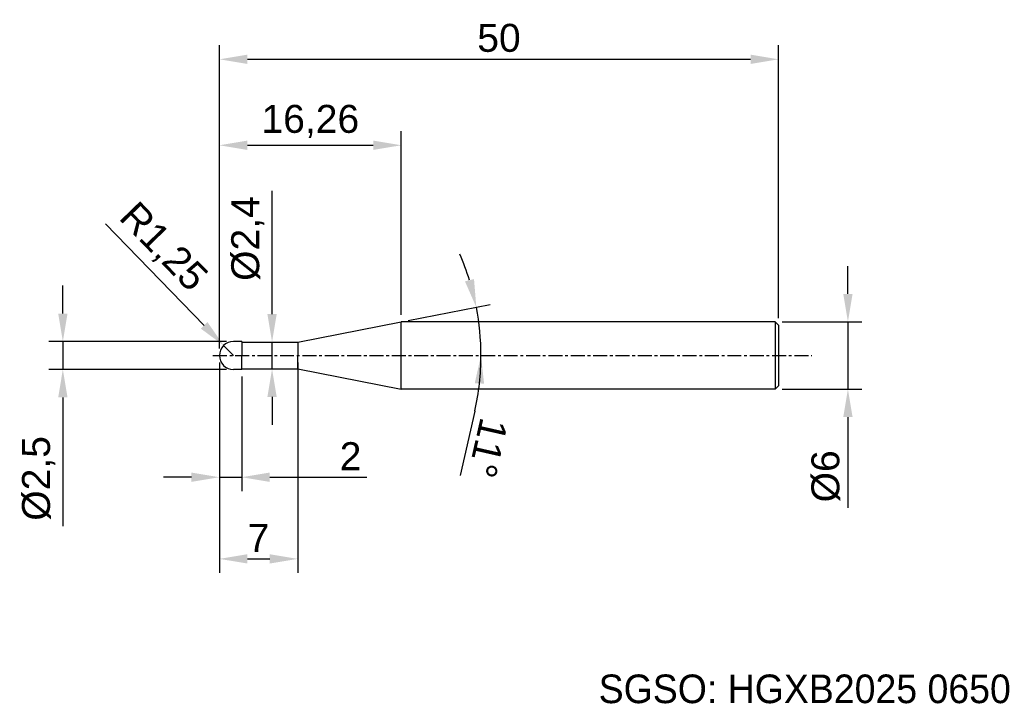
# Model space of a CAD drawing. Header units: millimetres. Extents: x 7857.7 to 7945.7, y 6080.9 to 6142.
import ezdxf
from ezdxf.enums import TextEntityAlignment as Align

# ---------------------------------------------------------------- set-up
doc = ezdxf.new("R2010")
doc.units = ezdxf.units.MM
doc.linetypes.add('CENTER', pattern=[2, 1.25, -0.25, 0.25, -0.25])
for name, color, linetype, lineweight in [('SK1', 4, 'Continuous', 25), ('SK4', 2, 'Continuous', 25), ('SK6', 5, 'Continuous', 25)]:
    doc.layers.add(name, color=color, linetype=linetype, lineweight=lineweight)
doc.styles.add('MS PGothic', font='txt')
doc.styles.get("Standard").update_dxf_attribs({"font": 'arial.ttf'})
doc.dimstyles.new('ISO-25', dxfattribs={"dimtxt": 2.5, "dimasz": 2.5, "dimexe": 1.25, "dimexo": 0.625, "dimtad": 1, "dimtxsty": 'Standard', "dimcen": 2.5, "dimadec": 0, "dimazin": 0, "dimtfac": 1, "dimtmove": 0, "dimatfit": 3, "dimfxl": 1, "dimarcsym": 0})

# ---------------------------------------------------------------- blocks, each defined once
blk = doc.blocks.new('*D86')
at = {"color": 0, "linetype": 'ByBlock', "lineweight": -2, "transparency": 16777216}
for p, q in [((7931.74, 6117.481), (7931.74, 6119.981)), ((7925.863, 6114.981), (7932.99, 6114.981)), ((7931.74, 6114.981), (7931.74, 6108.981)), ((7925.863, 6108.981), (7932.99, 6108.981)), ((7931.74, 6106.481), (7931.74, 6098.374))]:
    blk.add_line(p, q, dxfattribs=at)
at = {"color": 0, "linetype": 'ByBlock', "transparency": 16777216}
for points in [[(7931.324, 6117.481), (7932.157, 6117.481), (7931.74, 6114.981)], [(7931.324, 6106.481), (7932.157, 6106.481), (7931.74, 6108.981)]]:
    blk.add_solid(points, dxfattribs=at)
at = {"layer": 'Defpoints', "color": 0, "linetype": 'ByBlock', "transparency": 16777216}
for p in [(7925.238, 6114.981), (7925.238, 6108.981), (7931.74, 6108.981)]:
    blk.add_point(p, dxfattribs=at)
at = {"color": 0, "linetype": 'ByBlock', "transparency": 16777216, "insert": (7929.769, 6101.177), "char_height": 2.5, "attachment_point": 5, "rotation": 90}
blk.add_mtext('{\\fArial|b0|i0|c134|p34;%%C}6', dxfattribs=at)
blk = doc.blocks.new('*D87')
at = {"color": 0, "linetype": 'ByBlock', "lineweight": -2, "transparency": 16777216}
for p, q in [((7875.538, 6112.606), (7875.538, 6139.713)), ((7925.538, 6115.306), (7925.538, 6139.713)), ((7878.038, 6138.463), (7923.038, 6138.463))]:
    blk.add_line(p, q, dxfattribs=at)
at = {"color": 0, "linetype": 'ByBlock', "transparency": 16777216}
for points in [[(7878.038, 6138.879), (7878.038, 6138.046), (7875.538, 6138.463)], [(7923.038, 6138.879), (7923.038, 6138.046), (7925.538, 6138.463)]]:
    blk.add_solid(points, dxfattribs=at)
at = {"layer": 'Defpoints', "color": 0, "linetype": 'ByBlock', "transparency": 16777216}
for p in [(7925.538, 6138.463), (7925.538, 6114.681), (7875.538, 6111.981)]:
    blk.add_point(p, dxfattribs=at)
at = {"color": 0, "linetype": 'ByBlock', "transparency": 16777216, "insert": (7900.538, 6140.364), "char_height": 2.5, "attachment_point": 5}
blk.add_mtext('50', dxfattribs=at)
blk = doc.blocks.new('*D84')
at = {"color": 0, "linetype": 'ByBlock', "lineweight": -2, "transparency": 16777216}
for p, q in [((7875.538, 6112.606), (7875.538, 6132.027)), ((7891.798, 6115.606), (7891.798, 6132.027)), ((7878.038, 6130.777), (7889.298, 6130.777))]:
    blk.add_line(p, q, dxfattribs=at)
at = {"color": 0, "linetype": 'ByBlock', "transparency": 16777216}
for points in [[(7878.038, 6131.194), (7878.038, 6130.361), (7875.538, 6130.777)], [(7889.298, 6131.194), (7889.298, 6130.361), (7891.798, 6130.777)]]:
    blk.add_solid(points, dxfattribs=at)
at = {"layer": 'Defpoints', "color": 0, "linetype": 'ByBlock', "transparency": 16777216}
for p in [(7891.798, 6130.777), (7891.798, 6114.981), (7875.538, 6111.981)]:
    blk.add_point(p, dxfattribs=at)
at = {"color": 0, "linetype": 'ByBlock', "transparency": 16777216, "insert": (7883.668, 6132.905), "char_height": 2.5, "attachment_point": 5}
blk.add_mtext('16,26', dxfattribs=at)
blk = doc.blocks.new('*D88')
at = {"color": 0, "linetype": 'ByBlock', "lineweight": -2, "transparency": 16777216}
for p, q in [((7865.366, 6123.756), (7874.177, 6114.673)), ((7876.788, 6111.981), (7875.918, 6112.878))]:
    blk.add_line(p, q, dxfattribs=at)
at = {"color": 0, "linetype": 'ByBlock', "transparency": 16777216}
blk.add_solid([(7874.476, 6114.963), (7873.878, 6114.382), (7875.918, 6112.878)], dxfattribs=at)
at = {"layer": 'Defpoints', "color": 0, "linetype": 'ByBlock', "transparency": 16777216}
for p in [(7875.918, 6112.878), (7876.788, 6111.981)]:
    blk.add_point(p, dxfattribs=at)
at = {"color": 0, "linetype": 'ByBlock', "transparency": 16777216, "insert": (7870.428, 6121.593), "char_height": 2.5, "attachment_point": 5, "rotation": 314.12969}
blk.add_mtext('R1,25', dxfattribs=at)
blk = doc.blocks.new('*D89')
at = {"color": 0, "linetype": 'ByBlock', "lineweight": -2, "transparency": 16777216}
for p, q in [((7861.539, 6115.731), (7861.539, 6118.231)), ((7876.163, 6113.231), (7860.289, 6113.231)), ((7861.539, 6113.231), (7861.539, 6110.731)), ((7876.163, 6110.731), (7860.289, 6110.731)), ((7861.539, 6108.231), (7861.539, 6096.721))]:
    blk.add_line(p, q, dxfattribs=at)
at = {"color": 0, "linetype": 'ByBlock', "transparency": 16777216}
for points in [[(7861.123, 6115.731), (7861.956, 6115.731), (7861.539, 6113.231)], [(7861.123, 6108.231), (7861.956, 6108.231), (7861.539, 6110.731)]]:
    blk.add_solid(points, dxfattribs=at)
at = {"layer": 'Defpoints', "color": 0, "linetype": 'ByBlock', "transparency": 16777216}
for p in [(7861.539, 6113.231), (7876.788, 6113.231), (7876.788, 6110.731)]:
    blk.add_point(p, dxfattribs=at)
at = {"color": 0, "linetype": 'ByBlock', "transparency": 16777216, "insert": (7859.371, 6100.991), "char_height": 2.5, "attachment_point": 5, "rotation": 90}
blk.add_mtext('%%C2,5', dxfattribs=at)
blk = doc.blocks.new('*D90')
at = {"color": 0, "linetype": 'ByBlock', "lineweight": -2, "transparency": 16777216}
for p, q in [((7875.538, 6111.356), (7875.538, 6092.546)), ((7882.538, 6111.356), (7882.538, 6092.546)), ((7878.038, 6093.796), (7880.038, 6093.796))]:
    blk.add_line(p, q, dxfattribs=at)
at = {"color": 0, "linetype": 'ByBlock', "transparency": 16777216}
for points in [[(7878.038, 6094.213), (7878.038, 6093.38), (7875.538, 6093.796)], [(7880.038, 6094.213), (7880.038, 6093.38), (7882.538, 6093.796)]]:
    blk.add_solid(points, dxfattribs=at)
at = {"layer": 'Defpoints', "color": 0, "linetype": 'ByBlock', "transparency": 16777216}
for p in [(7875.538, 6111.981), (7882.538, 6111.981), (7882.538, 6093.796)]:
    blk.add_point(p, dxfattribs=at)
at = {"color": 0, "linetype": 'ByBlock', "transparency": 16777216, "insert": (7879.038, 6095.671), "char_height": 2.5, "attachment_point": 5}
blk.add_mtext('7', dxfattribs=at)
blk = doc.blocks.new('*D85')
at = {"color": 0, "linetype": 'ByBlock', "lineweight": -2, "transparency": 16777216}
for p, q in [((7880.248, 6115.681), (7880.248, 6126.692)), ((7880.246, 6113.181), (7881.498, 6113.181)), ((7880.248, 6110.781), (7880.248, 6113.181)), ((7879.796, 6110.781), (7881.498, 6110.781)), ((7880.248, 6108.281), (7880.248, 6105.781))]:
    blk.add_line(p, q, dxfattribs=at)
at = {"color": 0, "linetype": 'ByBlock', "transparency": 16777216}
for points in [[(7879.831, 6115.681), (7880.664, 6115.681), (7880.248, 6113.181)], [(7879.831, 6108.281), (7880.664, 6108.281), (7880.248, 6110.781)]]:
    blk.add_solid(points, dxfattribs=at)
at = {"layer": 'Defpoints', "color": 0, "linetype": 'ByBlock', "transparency": 16777216}
for p in [(7879.621, 6113.181), (7880.248, 6113.181), (7879.171, 6110.781)]:
    blk.add_point(p, dxfattribs=at)
at = {"color": 0, "linetype": 'ByBlock', "transparency": 16777216, "insert": (7878.079, 6122.437), "char_height": 2.5, "attachment_point": 5, "rotation": 90}
blk.add_mtext('%%C2,4', dxfattribs=at)
blk = doc.blocks.new('*D91')
at = {"color": 0, "linetype": 'ByBlock', "lineweight": -2, "transparency": 16777216}
for p, q in [((7875.538, 6110.106), (7875.538, 6099.847)), ((7877.538, 6110.106), (7877.538, 6099.847)), ((7873.038, 6101.097), (7870.538, 6101.097)), ((7875.538, 6101.097), (7877.538, 6101.097)), ((7880.038, 6101.097), (7888.719, 6101.097))]:
    blk.add_line(p, q, dxfattribs=at)
at = {"color": 0, "linetype": 'ByBlock', "transparency": 16777216}
for points in [[(7873.038, 6101.514), (7873.038, 6100.681), (7875.538, 6101.097)], [(7880.038, 6101.514), (7880.038, 6100.681), (7877.538, 6101.097)]]:
    blk.add_solid(points, dxfattribs=at)
at = {"layer": 'Defpoints', "color": 0, "linetype": 'ByBlock', "transparency": 16777216}
for p in [(7875.538, 6110.731), (7877.538, 6110.731), (7875.538, 6101.097)]:
    blk.add_point(p, dxfattribs=at)
at = {"color": 0, "linetype": 'ByBlock', "transparency": 16777216, "insert": (7887.266, 6102.977), "char_height": 2.5, "attachment_point": 5}
blk.add_mtext('2', dxfattribs=at)
blk = doc.blocks.new('*D92')
at = {"color": 0, "linetype": 'ByBlock', "lineweight": -2, "transparency": 16777216}
for p, q in [((7892.412, 6115.1), (7899.741, 6116.525)), ((7898.375, 6107.012), (7897.071, 6101.238))]:
    blk.add_line(p, q, dxfattribs=at)
for start, end in [(17.3514, 23.70279), (360, 11), (347.27759, 360), (347.29721, 353.6486)]:
    blk.add_arc((7876.365, 6111.981), 22.564, start, end, dxfattribs=at)
at = {"color": 0, "linetype": 'ByBlock', "transparency": 16777216}
for points in [[(7898.306, 6118.812), (7897.498, 6118.608), (7898.514, 6116.286)], [(7898.374, 6109.508), (7899.206, 6109.462), (7898.929, 6111.981)]]:
    blk.add_solid(points, dxfattribs=at)
at = {"layer": 'Defpoints', "color": 0, "linetype": 'ByBlock', "transparency": 16777216}
for p in [(7891.798, 6114.981), (7898.744, 6114.861), (7882.538, 6113.181), (7874.958, 6111.981), (7928.504, 6111.981)]:
    blk.add_point(p, dxfattribs=at)
at = {"color": 0, "linetype": 'ByBlock', "transparency": 16777216, "insert": (7899.557, 6103.711), "char_height": 2.5, "attachment_point": 5, "rotation": 257.27759}
blk.add_mtext('11°', dxfattribs=at)

msp = doc.modelspace()

# ---------------------------------------------------------------- linework, layer by layer
at = {"color": 4, "linetype": 'ByBlock'}
for p, q in [((7882.5383, 6113.181), (7891.7985, 6114.98099)), ((7891.7985, 6108.98099), (7891.7985, 6114.98099)), ((7877.53831, 6113.231), (7876.78831, 6113.231)), ((7877.53831, 6113.231), (7877.53831, 6111.981)), ((7877.53831, 6113.181), (7882.5383, 6113.181)), ((7882.5383, 6113.181), (7882.5383, 6111.981)), ((7877.53831, 6110.731), (7877.53831, 6111.981)), ((7882.5383, 6110.781), (7882.5383, 6111.98099)), ((7877.53831, 6110.731), (7876.78831, 6110.731)), ((7877.53831, 6110.781), (7882.5383, 6110.781)), ((7882.5383, 6110.781), (7891.7985, 6108.98099))]:
    msp.add_line(p, q, dxfattribs=at)
at = {"layer": 'SK1', "linetype": 'Continuous'}
for p, q in [((7925.23831, 6114.98099), (7891.7985, 6114.98099)), ((7925.23831, 6114.98099), (7925.53831, 6114.68099)), ((7925.23831, 6114.98099), (7925.23831, 6108.98099)), ((7925.53831, 6114.68099), (7925.53831, 6109.28099)), ((7925.23831, 6108.98099), (7891.7985, 6108.98099)), ((7925.53831, 6109.28099), (7925.23831, 6108.98099))]:
    msp.add_line(p, q, dxfattribs=at)
at = {"layer": 'SK1', "color": 4, "linetype": 'Continuous'}
for centre, start, end in [((7876.78831, 6111.981), 90, 180.0000272), ((7876.78831, 6111.98099), 179.9999728, 270)]:
    msp.add_arc(centre, 1.25, start, end, dxfattribs=at)
at = {"layer": 'SK4', "linetype": 'CENTER'}
msp.add_line((7874.95768, 6111.98099), (7928.50449, 6111.98099), dxfattribs=at)

# ---------------------------------------------------------------- texts
at = {"layer": 'SK6', "color": 5, "linetype": 'Continuous', "style": 'MS PGothic'}
msp.add_text('SGSO: HGXB2025 0650', height=2.559612, dxfattribs=at).set_placement((7909.45286, 6080.12779), align=Align.BOTTOM_LEFT)

# ---------------------------------------------------------------- dimensions: what is measured, and where the dimension line sits
at = {"linetype": 'ByBlock'}
for base, p1, p2, picture, middle in [((7925.53831, 6138.46282), (7875.53831, 6111.981), (7925.53831, 6114.68099), '*D87', (7900.53831, 6140.36426)), ((7891.7985, 6130.77743), (7875.53831, 6111.98099), (7891.7985, 6114.98099), '*D84', (7883.66841, 6132.90482)), ((7882.5383, 6093.79628), (7875.53831, 6111.981), (7882.5383, 6111.98099), '*D90', (7879.03831, 6095.67128))]:
    dim = msp.add_linear_dim(base=base, p1=p1, p2=p2, dimstyle='ISO-25', dxfattribs=at)
    dim.commit()
    dim.dimension.update_dxf_attribs({"geometry": picture, "text_midpoint": middle})
dim = msp.add_linear_dim(base=(7880.24757, 6113.181), p1=(7879.17089, 6110.781), p2=(7879.62065, 6113.181), angle=90, text='%%C<>', dimstyle='ISO-25', override={"dimdec": 4}, dxfattribs=at)
dim.commit()
dim.dimension.update_dxf_attribs({"geometry": '*D85', "text_midpoint": (7878.07926, 6122.43662)})
dim = msp.add_radius_dim(center=(7876.78831, 6111.981), mpoint=(7875.91796, 6112.8782), dimstyle='ISO-25', dxfattribs=at)
dim.commit()
dim.dimension.update_dxf_attribs({"geometry": '*D88', "text_midpoint": (7870.42805, 6121.59282)})
dim = msp.add_angular_dim_2l(base=(7898.74425, 6114.8611), line1=((7882.5383, 6113.181), (7891.7985, 6114.98099)), line2=((7874.95768, 6111.98099), (7928.50449, 6111.98099)), dimstyle='ISO-25', dxfattribs=at)
dim.commit()
dim.dimension.update_dxf_attribs({"geometry": '*D92', "text_midpoint": (7899.55701, 6103.7108)})
for base, p1, p2, text, picture, middle in [((7931.7403, 6108.98099), (7925.23831, 6114.98099), (7925.23831, 6108.98099), '{\\fArial|b0|i0|c134|p34;%%C}<>', '*D86', (7931.7403, 6101.17745)), ((7861.53943, 6113.231), (7876.78831, 6110.731), (7876.78831, 6113.231), '%%C<>', '*D89', (7861.53943, 6100.99149))]:
    dim = msp.add_linear_dim(base=base, p1=p1, p2=p2, angle=90, text=text, dimstyle='ISO-25', dxfattribs=at)
    dim.commit()
    dim.dimension.update_dxf_attribs({"geometry": picture, "text_midpoint": middle, "dimtype": 160})
dim = msp.add_linear_dim(base=(7875.53831, 6101.09729), p1=(7877.53831, 6110.731), p2=(7875.53831, 6110.731), dimstyle='ISO-25', dxfattribs=at)
dim.commit()
dim.dimension.update_dxf_attribs({"geometry": '*D91', "text_midpoint": (7887.26609, 6101.09729), "dimtype": 160})

doc.saveas('drawing.dxf')
